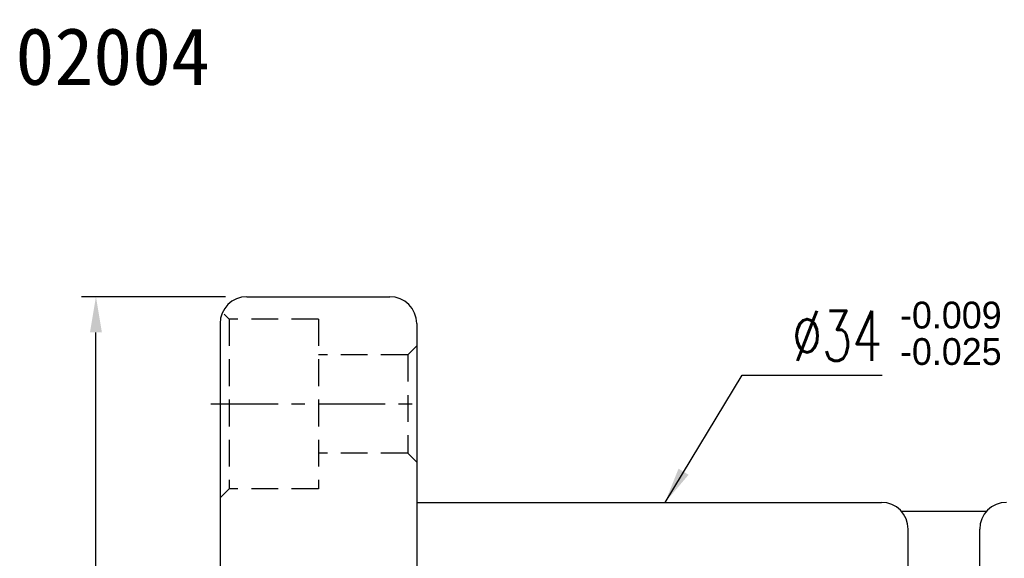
# Model space of a CAD drawing. Extents: x 0 to 593, y 42 to 136.
# Tile 51 of 52: x 99 to 154, y 106 to 136. Entities that reach past the tile are written whole.
import ezdxf
from ezdxf.enums import TextEntityAlignment as Align

# ---------------------------------------------------------------- set-up
doc = ezdxf.new("R2010")
doc.units = 0
doc.header["$LTSCALE"] = 3
doc.header["$MEASUREMENT"] = 0
doc.header["$PDMODE"] = 1
doc.linetypes.add('CENTER', pattern=[2, 1.25, -0.25, 0.25, -0.25])
doc.linetypes.add('DASHED', pattern=[0.75, 0.5, -0.25])
doc.layers.get('DEFPOINTS').update_dxf_attribs({"linetype": 'CONTINUOUS'})
for name, color, linetype in [('CHA', 7, 'CONTINUOUS'), ('CL', 1, 'CENTER'), ('DIM', 4, 'CONTINUOUS'), ('HID', 2, 'DASHED'), ('OUT', 3, 'CONTINUOUS')]:
    doc.layers.add(name, color=color, linetype=linetype)
doc.styles.add('DIM-7', font='SIMPLEX.shx', dxfattribs={"width": 0.7, "bigfont": 'chineset.shx'})
doc.styles.add('T', font='KAIU.TTF')
doc.dimstyles.new('CNS', dxfattribs={"dimtxt": 3.5, "dimasz": 2.5, "dimexe": 1, "dimexo": 1.5, "dimgap": 0.09, "dimtad": 0, "dimdsep": 46, "dimtxsty": 'DIM-7', "dimcen": 0.09, "dimclrd": 1, "dimclre": 1, "dimclrt": 4, "dimadec": 0, "dimazin": 0, "dimtfac": 1, "dimtix": 1, "dimtmove": 2, "dimatfit": 3, "dimfxl": 1, "dimtvp": 0.971429, "dimtolj": 1, "dimarcsym": 0})

# ---------------------------------------------------------------- blocks, each defined once
blk = doc.blocks.new('*D4')
at = {"layer": 'DEFPOINTS', "color": 0, "transparency": 16777216}
for p in [(103.006, 120.418), (111.452, 120.418), (111.452, 63.418)]:
    blk.add_point(p, dxfattribs=at)
at = {"layer": 'DIM', "color": 7, "lineweight": -2, "transparency": 16777216}
for p, q in [((110.252, 120.418), (102.206, 120.418)), ((103.006, 65.418), (103.006, 118.418)), ((110.252, 63.418), (102.206, 63.418))]:
    blk.add_line(p, q, dxfattribs=at)
at = {"layer": 'DIM', "color": 7, "transparency": 16777216}
for points in [[(102.672, 118.418), (103.339, 118.418), (103.006, 120.418)], [(102.672, 65.418), (103.339, 65.418), (103.006, 63.418)]]:
    blk.add_solid(points, dxfattribs=at)
at = {"layer": 'DIM', "color": 7, "transparency": 16777216, "insert": (100.806, 91.918), "char_height": 2.8, "attachment_point": 5, "rotation": 90, "style": 'DIM-7'}
blk.add_mtext('\\A1;%%c57', dxfattribs=at)

msp = doc.modelspace()

# ---------------------------------------------------------------- linework, layer by layer
at = {"layer": 'CL', "color": 0}
msp.add_line((109.442, 114.418), (120.958, 114.418), dxfattribs=at)
at = {"layer": 'HID', "color": 0}
for p, q in [((110.172, 119.449), (110.452, 119.168)), ((115.452, 119.168), (110.452, 119.168)), ((110.452, 119.168), (110.452, 109.668)), ((115.452, 119.168), (115.452, 109.668)), ((120.952, 117.668), (120.452, 117.168)), ((120.452, 117.168), (115.452, 117.168)), ((120.452, 117.168), (120.452, 111.668)), ((120.452, 111.668), (115.452, 111.668)), ((120.452, 111.668), (120.952, 111.168)), ((109.952, 109.168), (110.452, 109.668)), ((115.452, 109.668), (110.452, 109.668))]:
    msp.add_line(p, q, dxfattribs=at)
at = {"layer": 'OUT', "color": 0}
for p, q in [((111.452, 120.418), (119.452, 120.418)), ((109.952, 118.918), (109.952, 64.918)), ((120.952, 118.918), (120.952, 64.918)), ((109.952, 114.418), (109.952, 69.418)), ((120.952, 108.918), (146.952, 108.918)), ((148.07, 108.418), (152.834, 108.418)), ((148.452, 76.418), (148.452, 107.418)), ((152.452, 76.418), (152.452, 107.418))]:
    msp.add_line(p, q, dxfattribs=at)
for centre, start, end in [((111.452, 118.918), 90, 180), ((119.452, 118.918), 0, 90), ((146.952, 107.418), 0, 90), ((153.952, 107.418), 90, 180)]:
    msp.add_arc(centre, 1.5, start, end, dxfattribs=at)

# ---------------------------------------------------------------- texts
at = {"layer": 'CHA', "color": 0, "style": 'T'}
msp.add_text('DFI02004', height=3.2, dxfattribs=at).set_placement((100.68, 133.837), align=Align.MIDDLE)
at = {"layer": 'DIM', "color": 0}
for s, p in [('-0.009', (147.994, 118.64)), ('-0.025', (147.994, 116.602))]:
    msp.add_text(s, height=1.5, dxfattribs=at).set_placement(p)
at = {"layer": 'DIM', "color": 0, "insert": (141.958, 118.233), "char_height": 2.8, "attachment_point": 4, "style": 'DIM-7'}
msp.add_mtext('%%C34', dxfattribs=at)

# ---------------------------------------------------------------- dimensions: what is measured, and where the dimension line sits
at = {"layer": 'DIM', "color": 0}
dim = msp.add_linear_dim(base=(103.006, 120.418), p1=(111.452, 63.418), p2=(111.452, 120.418), angle=90, text='%%c<>', dimstyle='CNS', override={"dimscale": 0.8, "dimgap": 1, "dimtad": 1, "dimclrd": 7, "dimclre": 7, "dimclrt": 7, "dimtp": 0.3, "dimtm": -0.1, "dimtfac": 0.6, "dimtmove": 0}, dxfattribs=at)
dim.commit()
dim.dimension.update_dxf_attribs({"geometry": '*D4', "text_midpoint": (100.806, 91.918)})

# ---------------------------------------------------------------- leaders
at = {"layer": 'DIM', "color": 0, "annotation_type": 0, "has_hookline": 1, "hookline_direction": 0, "text_width": 5.04}
msp.add_leader([(134.848, 108.918), (139.158, 116.033), (141.158, 116.033)], dimstyle='CNS', override={"dimscale": 0.8, "dimgap": 1, "dimtad": 1, "dimclrd": 7, "dimclre": 7, "dimclrt": 7, "dimtp": 0.3, "dimtm": -0.1, "dimtfac": 0.6, "dimtmove": 0}, dxfattribs=at)

doc.saveas('drawing.dxf')
